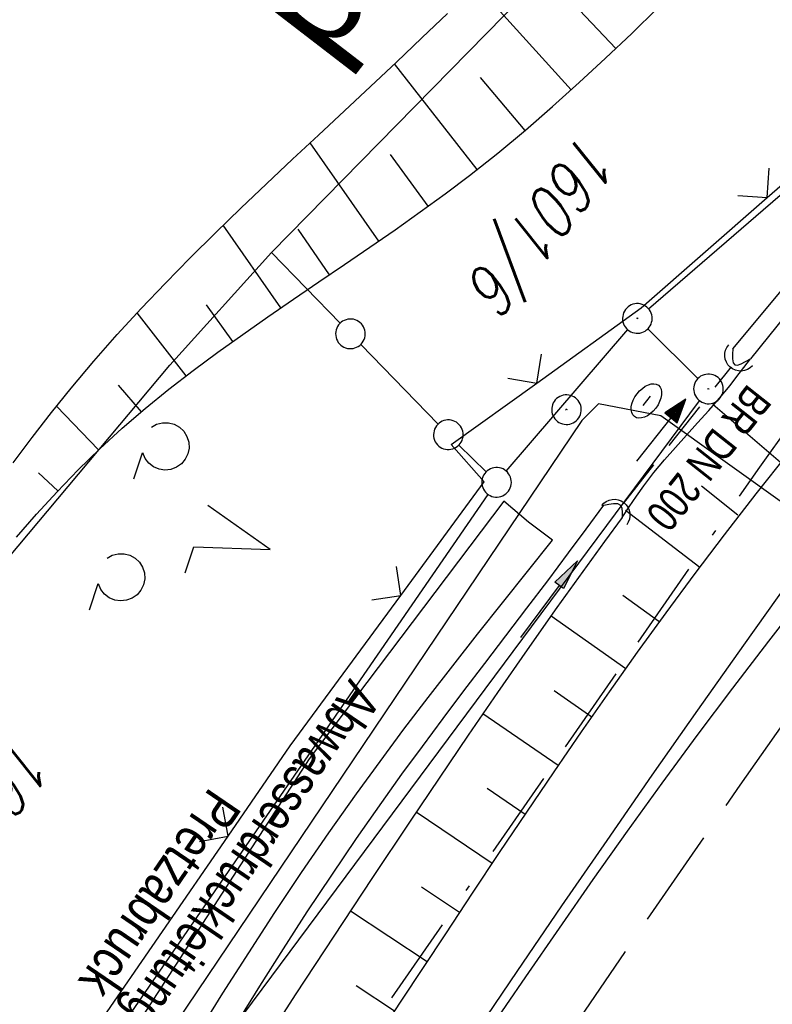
# Model space of a CAD drawing. Extents: x 510526 to 513920, y 467229 to 478797.
# Tile 181 of 256: x 511001 to 511039, y 472743 to 472793. Entities that reach past the tile are written whole.
import ezdxf
from ezdxf.enums import TextEntityAlignment as Align

# ---------------------------------------------------------------- set-up
doc = ezdxf.new("R2010")
doc.units = 0
doc.header["$LTSCALE"] = 10
doc.header["$MEASUREMENT"] = 0
for name, pattern in [('ACAD_ISO16W100', [73, 15, -6.5, 15, -6.5, 15, -7, 1, -7]), ('AUSGEZOGEN', [0]), ('LT00', [0]), ('LT05', [0.7, 0.5, -0.2]), ('STRICHLINIE2', [0.375, 0.25, -0.125])]:
    doc.linetypes.add(name, pattern=pattern)
doc.layers.get('0').update_dxf_attribs({"linetype": 'LT00'})
for name, color, linetype in [('-Halt-Pfeil', 4, 'LT00'), ('-Haltung', 182, 'STRICHLINIE2'), ('-Haltungsbeschriftung', 182, 'LT00'), ('ABWASSERLTG', 24, 'LT00'), ('ABWASSERLTG_TEXT', 26, 'Continuous'), ('BAB-KABEL', 220, 'ACAD_ISO16W100'), ('DFK_AB_L', 21, 'LT00'), ('DFK_AB_P', 7, 'LT00'), ('DFK_FLUR_NR', 250, 'LT00'), ('DFK_GZPKT', 250, 'LT00'), ('DFK_KATASTER', 250, 'LT00'), ('DFK_NUTZUNG', 250, 'LT00'), ('GRENZNAME', 250, 'Continuous'), ('PFEIL', 140, 'AUSGEZOGEN'), ('V93_AFBR_BAB', 250, 'LT00'), ('V93_BOESCH', 250, 'LT00'), ('V93_BOSCHUNG', 250, 'LT00'), ('V93_GRABEN', 250, 'LT00'), ('V93_KA_PRUF', 182, 'LT00'), ('V93_LD_MARK', 250, 'LT00'), ('V93_LG_MARK', 250, 'LT05'), ('V93_UK_DURCH', 182, 'LT00'), ('V93_W_UNT_HY', 130, 'LT00'), ('V93_ZAUN', 40, 'LT00')]:
    doc.layers.add(name, color=color, linetype=linetype)
doc.styles.add('Haltungsbeschriftung', font='ARIAL.TTF', dxfattribs={"width": 0.75})
doc.styles.get("Standard").update_dxf_attribs({"font": 'romans.shx'})
doc.styles.add('UNIR-H', font='unir_h.shx', dxfattribs={"width": 0.8})
doc.styles.add('Versorgungsltg', font='ARIAL.TTF', dxfattribs={"width": 0.8, "height": 2})

# ---------------------------------------------------------------- blocks, each defined once
blk = doc.blocks.new('SYMB7201')
at = {"color": 0, "linetype": 'ByBlock'}
for p, q in [((0, 0.385), (-0.11, 0.015)), ((-0.255, -0.385), (-0.115, -0.385)), ((0.445, -0.385), (0.585, -0.385))]:
    blk.add_line(p, q, dxfattribs=at)
for points in [[(0.25, 0.015), (0.11, 0.015), (0, 0.385)], [(-0.393816, -0.383308), (-0.416239, -0.362945), (-0.432849, -0.337617), (-0.442589, -0.308936), (-0.444836, -0.27873), (-0.439449, -0.248923), (-0.426769, -0.221415), (-0.407606, -0.197958), (-0.38318, -0.180047), (-0.355047, -0.168823), (-0.325, -0.165), (-0.294953, -0.168823), (-0.26682, -0.180047), (-0.242394, -0.197959), (-0.223231, -0.221415), (-0.210551, -0.248923), (-0.205164, -0.27873), (-0.207411, -0.308936), (-0.21715, -0.337617), (-0.233761, -0.362945), (-0.256184, -0.383308)], [(0.306185, -0.383308), (0.283761, -0.362945), (0.267151, -0.337617), (0.257411, -0.308936), (0.255164, -0.27873), (0.260552, -0.248923), (0.273231, -0.221415), (0.292394, -0.197958), (0.31682, -0.180047), (0.344953, -0.168823), (0.375, -0.165), (0.405047, -0.168823), (0.43318, -0.180047), (0.457606, -0.197959), (0.476769, -0.221415), (0.489449, -0.248923), (0.494836, -0.27873), (0.492589, -0.308936), (0.48285, -0.337617), (0.466239, -0.362945), (0.443816, -0.383308)]]:
    blk.add_lwpolyline(points, dxfattribs=at)
blk = doc.blocks.new('SYMB7010')
at = {"color": 0, "linetype": 'ByBlock'}
for points in [[(-0.031408, 0.499213), (-0.093728, 0.49134), (-0.15457, 0.475719), (-0.212975, 0.452595), (-0.268021, 0.422333), (-0.31884, 0.385411), (-0.36463, 0.342411), (-0.40467, 0.29401), (-0.438329, 0.240973), (-0.465074, 0.184136), (-0.484486, 0.124395), (-0.496256, 0.062692), (-0.5002, 0)], [(0.5002, 0), (0.496256, 0.062692), (0.484485, 0.124395), (0.465074, 0.184136), (0.438329, 0.240973), (0.40467, 0.29401), (0.36463, 0.342411), (0.31884, 0.385411), (0.268021, 0.422333), (0.212975, 0.452595), (0.15457, 0.475719), (0.093728, 0.49134), (0.031408, 0.499213), (-0.031408, 0.499213)], [(-0.5002, 0), (-0.496256, -0.062692), (-0.484486, -0.124395), (-0.465075, -0.184136), (-0.438329, -0.240973), (-0.404671, -0.29401), (-0.36463, -0.342411), (-0.31884, -0.385411), (-0.268021, -0.422333), (-0.212975, -0.452595), (-0.154571, -0.475719), (-0.093728, -0.49134), (-0.031408, -0.499213), (0.031408, -0.499213)], [(0.031408, -0.499213), (0.093728, -0.491341), (0.15457, -0.475719), (0.212975, -0.452595), (0.268021, -0.422333), (0.31884, -0.385411), (0.36463, -0.342411), (0.404671, -0.294011), (0.438329, -0.240974), (0.465075, -0.184136), (0.484486, -0.124395), (0.496256, -0.062692), (0.500201, 0)]]:
    blk.add_lwpolyline(points, dxfattribs=at)
blk = doc.blocks.new('SYMB0003')
at = {"color": 0, "linetype": 'ByBlock'}
for p, q in [((-0.015712, 0), (0.010166, 0.012015)), ((0, -0.021257), (-0.015712, 0)), ((0.010166, 0.012015), (0, -0.021257))]:
    blk.add_line(p, q, dxfattribs=at)
for points in [[(-0.031395, 0.499013), (-0.093691, 0.491144), (-0.154509, 0.475528), (-0.21289, 0.452414), (-0.267913, 0.422164), (-0.318712, 0.385257), (-0.364484, 0.342274), (-0.404509, 0.293893), (-0.438154, 0.240877), (-0.464888, 0.184062), (-0.484292, 0.124345), (-0.496058, 0.062667), (-0.5, 0)], [(0.5, 0), (0.496057, 0.062667), (0.484292, 0.124345), (0.464888, 0.184062), (0.438153, 0.240877), (0.404509, 0.293893), (0.364484, 0.342274), (0.318712, 0.385257), (0.267913, 0.422164), (0.21289, 0.452414), (0.154509, 0.475528), (0.093691, 0.491144), (0.031395, 0.499013), (-0.031395, 0.499013)], [(-0.5, 0), (-0.496058, -0.062667), (-0.484292, -0.124345), (-0.464888, -0.184062), (-0.438154, -0.240877), (-0.404509, -0.293893), (-0.364485, -0.342274), (-0.318712, -0.385257), (-0.267914, -0.422164), (-0.21289, -0.452414), (-0.154509, -0.475529), (-0.093691, -0.491144), (-0.031395, -0.499014), (0.031395, -0.499014)], [(0.031395, -0.499014), (0.093691, -0.491144), (0.154509, -0.475529), (0.21289, -0.452414), (0.267914, -0.422164), (0.318712, -0.385257), (0.364485, -0.342274), (0.404509, -0.293893), (0.438154, -0.240877), (0.464889, -0.184062), (0.484292, -0.124345), (0.496058, -0.062667), (0.5, 0)]]:
    blk.add_lwpolyline(points, dxfattribs=at)
blk = doc.blocks.new('SYMB1121')
at = {"color": 0, "linetype": 'ByBlock'}
blk.add_line((-0.15, 0), (0.15, 0), dxfattribs=at)
for points in [[(-0.5, 0, 0), (-0.49, 0.06, 0), (-0.46, 0.115, 0), (-0.415, 0.165, 0), (-0.355, 0.21, 0), (-0.28, 0.25, 0), (-0.19, 0.275, 0), (-0.1, 0.295, 0), (0, 0.3, 0)], [(0, 0.3, 0), (0.1, 0.295, 0), (0.19, 0.275, 0), (0.28, 0.25, 0), (0.355, 0.21, 0), (0.415, 0.165, 0), (0.46, 0.115, 0), (0.49, 0.06, 0), (0.5, 0, 0)], [(0, -0.3, 0), (-0.1, -0.295, 0), (-0.19, -0.275, 0), (-0.28, -0.25, 0), (-0.355, -0.21, 0), (-0.415, -0.165, 0), (-0.46, -0.115, 0), (-0.49, -0.06, 0), (-0.5, 0, 0)], [(0.5, 0, 0), (0.49, -0.06, 0), (0.46, -0.115, 0), (0.415, -0.165, 0), (0.355, -0.21, 0), (0.28, -0.25, 0), (0.19, -0.275, 0), (0.1, -0.295, 0), (0, -0.3, 0)]]:
    blk.add_polyline3d(points, dxfattribs=at)
blk = doc.blocks.new('SYMB0024')
at = {"color": 0, "linetype": 'ByBlock'}
for p, q in [((-0.5, 0.5), (0, 0)), ((0, 0), (0.5, 0.5))]:
    blk.add_line(p, q, dxfattribs=at)
blk = doc.blocks.new('Pfreil3')
at = {"layer": 'PFEIL'}
blk.add_hatch(color=256, dxfattribs=at).paths.add_polyline_path([(-1.549, 0.273), (-1.549, -0.273), (0, 0)])
for p, q in [((-1.549, 0), (-4.831, 0)), ((-1.549, -0.273), (-1.549, 0.273)), ((-1.549, 0.273), (0, 0)), ((0, 0), (-1.549, -0.273))]:
    blk.add_line(p, q, dxfattribs=at)
blk = doc.blocks.new('SYMB1107')
at = {"color": 0, "linetype": 'ByBlock'}
for points in [[(-0.2, 0), (-0.196157, 0.039018), (-0.184776, 0.076537), (-0.166294, 0.111114), (-0.141421, 0.141421), (-0.111114, 0.166294), (-0.076537, 0.184776), (-0.039018, 0.196157), (0, 0.2)], [(0, 0.2), (0.039018, 0.196157), (0.076537, 0.184776), (0.111114, 0.166294), (0.141421, 0.141421), (0.166294, 0.111114), (0.184776, 0.076537), (0.196157, 0.039018), (0.2, 0)]]:
    blk.add_lwpolyline(points, dxfattribs=at)
blk = doc.blocks.new('SYMB0070')
at = {"color": 0, "linetype": 'ByBlock'}
for p, q in [((-0.5, 0), (0.2, 0)), ((0.5, 0), (0.2, 0.1)), ((0.2, 0.1), (0.2, 0)), ((0.468, 0), (0.21, 0.086)), ((0.21, 0.086), (0.21, -0.086)), ((0.21, -0.086), (0.468, 0)), ((0.22, -0.072), (0.437, 0)), ((0.23, -0.058), (0.405, 0)), ((0.24, -0.045), (0.374, 0)), ((0.342, 0), (0.25, 0.031)), ((0.25, 0.031), (0.25, -0.031)), ((0.25, -0.031), (0.342, 0)), ((0.26, -0.017), (0.31, 0)), ((0.27, -0.003), (0.279, 0))]:
    blk.add_line(p, q, dxfattribs=at)
for points in [[(0.2, 0), (0.2, -0.1), (0.5, 0)], [(0.437, 0), (0.22, 0.072), (0.22, -0.072)], [(0.405, 0), (0.23, 0.058), (0.23, -0.058)], [(0.374, 0), (0.24, 0.045), (0.24, -0.045)], [(0.31, 0), (0.26, 0.017), (0.26, -0.017)], [(0.279, 0), (0.27, 0.003), (0.27, -0.003)]]:
    blk.add_lwpolyline(points, dxfattribs=at)

msp = doc.modelspace()

# ---------------------------------------------------------------- linework, layer by layer
at = {"layer": '-Haltung'}
msp.add_line((511031.142, 472768.118), (511036.611, 472775.032), dxfattribs=at)
at = {"layer": 'ABWASSERLTG', "flags": 128}
msp.add_lwpolyline([(511211.626, 472848.92), (511201.683, 472847.15), (511171.44, 472834.36), (511156.407, 472829.24), (511134.614, 472818.399), (511114.218, 472797.289), (511073.504, 472747.413), (511072.754, 472746.495), (511069.58, 472746.419), (511033.033, 472772.563), (511029.876, 472773.169), (511029.031, 472772.321), (510975.32, 472692.603), (510925.143, 472605.879), (510924.118, 472605.314), (510923.057, 472604.182), (510922.935, 472602.912), (510917.206, 472597.751), (510912.098, 472592.472), (510903.152, 472583.622), (510889.473, 472570.727), (510877.716, 472561.703), (510864.308, 472552.3), (510862.652, 472551.246), (510847.925, 472541.658), (510836.975, 472533.63), (510819.052, 472521.361), (510808.87, 472512.392), (510795.552, 472495.776), (510794.321, 472493.592), (510788.006, 472478.941), (510784.598, 472467.273), (510781.169, 472453.695), (510778.483, 472440.599), (510776.551, 472430.238), (510771.92, 472413.919), (510768.239, 472406.866), (510762.341, 472400.112), (510756.534, 472393.375), (510754.835, 472392.798), (510752.023, 472392.016), (510749.539, 472391.715), (510747.019, 472391.975), (510737.603, 472394.607), (510715.129, 472399.657), (510711.374, 472394.189), (510698.446, 472379.091)], dxfattribs=at)
at = {"layer": 'BAB-KABEL', "ltscale": 0.03, "flags": 128}
msp.add_lwpolyline([(513339.839, 477816.319), (513312.266, 477774.649), (513284.672, 477732.996), (513252.5, 477694.412), (513223.881, 477653.496), (513195.795, 477612.121), (513167.629, 477570.875), (513139.88, 477529.298), (513111.793, 477487.916), (513083.807, 477446.454), (513055.844, 477404.978), (513022.492, 477355.034), (513000.515, 477321.52), (512973.122, 477279.62), (512945.422, 477237.871), (512917.575, 477196.217), (512879.155, 477137.499), (512858.339, 477103.216), (512837.389, 477068.954), (512811.451, 477026.06), (512784.195, 476983.896), (512756.652, 476941.559), (512731.123, 476898.632), (512706.393, 476854.964), (512681.949, 476811.101), (512658.869, 476770.394), (512633.742, 476723.052), (512609.823, 476678.973), (512586.03, 476634.72), (512574.463, 476609.04), (512565.77, 476584.237), (512545.206, 476542.916), (512523.454, 476497.739), (512501.769, 476452.474), (512480.246, 476407.171), (512458.846, 476361.789), (512438.563, 476315.939), (512418.177, 476270.118), (512378.72, 476177.833), (512359.892, 476131.364), (512341.348, 476084.783), (512322.575, 476038.314), (512304.817, 475991.341), (512287.677, 475944.24), (512270.282, 475897.168), (512254.121, 475849.696), (512237.768, 475802.276), (512221.53, 475754.824), (512205.859, 475707.192), (512190.782, 475659.377), (512175.78, 475611.52), (512161.516, 475563.423), (512145.692, 475515.804), (512137.725, 475496.074), (512130.625, 475467.918), (512119.035, 475418.91), (512105.583, 475370.555), (512100.73, 475351.099), (512084.182, 475320.513), (512082.618, 475318.668), (512071.987, 475296.243), (512062.064, 475264.372), (512059.316, 475232.902), (512061.872, 475193.176), (512054.818, 475143.1), (512045.689, 475099.989), (512036.29, 475050.898), (512027.273, 475001.725), (512018.223, 474952.549), (512008.899, 474903.418), (512000.14, 474854.229), (511992.355, 474804.855), (511985.273, 474755.369), (511977.385, 474700.851), (511969.41, 474646.425), (511966.53, 474615.204), (511972.795, 474604.79), (511970.049, 474596.165), (511959.565, 474586.374), (511941.907, 474517.478), (511936.852, 474477.772), (511926.657, 474399.733), (511919.973, 474355.376), (511910.09, 474296.615), (511899.454, 474238.126), (511883.784, 474152.683), (511870.289, 474094.001), (511857.131, 474053.876), (511852.776, 474012.454), (511853.171, 473966.862), (511852.492, 473957.146), (511851.311, 473949.656), (511841.692, 473942.065), (511825.821, 473895.229), (511826.651, 473894.117), (511810.899, 473851.945), (511793.573, 473805.027), (511775.285, 473758.358), (511755.124, 473712.475), (511734.052, 473667.008), (511712.225, 473621.972), (511689.498, 473577.273), (511665.157, 473533.497), (511639.854, 473490.241), (511612.908, 473448.14), (511601.588, 473431.806), (511558.048, 473366.072), (511514.894, 473306.01), (511484.056, 473267.454), (511450.631, 473224.7), (511393.065, 473164.53), (511363.017, 473132.866), (511308.517, 473076.446), (511275.572, 473040.359), (511243.006, 473009.331), (511235.22, 472986.054), (511231.03, 472981.056), (511075.99, 472813.106), (511070.243, 472807.304), (511057.801, 472797.513), (511038.028, 472769.96), (511010.695, 472730.526), (510983.876, 472687.185), (510959.577, 472643.761), (510934.3, 472604.326), (510904.804, 472574.327), (510913.914, 472558.288), (510911.702, 472550.665), (510911.228, 472549.239), (510895.971, 472514.712), (510882.655, 472477.924), (510872.403, 472460.753), (510857.497, 472432.352), (510836.101, 472381.12), (510836.281, 472368.894), (510832.944, 472355.972), (510830.181, 472332.026), (510848.219, 472325.537), (510838.512, 472271.416), (510831.965, 472215.431), (510830.702, 472169.392), (510828.833, 472118.665), (510829.075, 472067.625), (510833.949, 472011.739), (510842.444, 471951.437), (510849.978, 471906.34), (510856.18, 471866.272), (510867.229, 471812.821), (510879.853, 471762.875), (510891.506, 471713.806), (510903.789, 471665.07), (510916.063, 471616.285), (510929.638, 471568.076), (510950.958, 471501.368), (510971.606, 471429.824), (510974.35, 471422.765), (510989.551, 471366.875), (511004.499, 471314.199), (511016.364, 471270.838), (511026.276, 471232.419), (511039.24, 471184.146), (511056.597, 471116.881), (511065.905, 471078.265), (511077.604, 471030.011), (511089.225, 470981.622), (511098.911, 470932.895), (511107.165, 470884.025), (511116.152, 470835.042), (511125.079, 470786.059), (511133.148, 470736.973), (511137.299, 470706.315), (511129.89, 470689.715), (511129.543, 470684.612), (511132.443, 470671.581), (511143.113, 470670.948), (511145.784, 470638.261), (511151.08, 470588.888), (511155.977, 470539.416), (511159.512, 470489.779), (511162.627, 470440.141), (511165.944, 470390.621), (511167.842, 470340.945), (511167.805, 470291.237), (511167.773, 470272.425), (511169.192, 470243.962), (511168.974, 470223.344), (511163.734, 470203.872), (511151.457, 470170.118), (511152.401, 470145.764), (511161.627, 470107.325), (511162.261, 470078.654), (511157.084, 470021.39), (511153.973, 469975.779), (511150.229, 469924.108), (511146.614, 469878.373), (511141.044, 469826.728), (511133.852, 469745.039), (511131.815, 469700.017), (511128.932, 469655.166), (511125.194, 469595.287), (511130.663, 469554.69), (511130.405, 469544.669), (511121.691, 469477.401)], dxfattribs=at)
at = {"layer": 'DFK_AB_L'}
for p, q in [((511032.417, 472777.981), (511051.153, 472794.189)), ((511032.383, 472776.962), (511034.918, 472774.448)), ((511008.148, 472737.192), (511035.003, 472773.318))]:
    msp.add_line(p, q, dxfattribs=at)
at = {"layer": 'DFK_KATASTER'}
for p, q in [((511013.32, 472780.83), (511037.92, 472805.9)), ((511013.32, 472780.83), (511008.18, 472775.12)), ((511016.798, 472777.248), (511013.32, 472780.83)), ((511025.209, 472769.759), (511031.362, 472776.921)), ((511017.843, 472776.172), (511021.758, 472772.138)), ((510995.58, 472760.11), (511008.18, 472775.12)), ((511022.814, 472771.073), (511024.187, 472769.717)), ((511004.396, 472739.678), (511024.295, 472768.572))]:
    msp.add_line(p, q, dxfattribs=at)
at = {"layer": 'V93_AFBR_BAB'}
for points in [[(511074.154, 472808.813), (511072.386, 472806.74), (511070.625, 472804.662), (511068.874, 472802.575), (511067.133, 472800.48), (511065.407, 472798.373), (511063.649, 472796.195), (511061.906, 472794.005), (511060.177, 472791.804), (511058.459, 472789.593), (511056.751, 472787.375), (511055.051, 472785.151), (511051.905, 472781), (511048.781, 472776.832), (511045.681, 472772.647), (511042.606, 472768.443), (511039.558, 472764.22), (511037.221, 472760.942), (511034.899, 472757.654), (511032.591, 472754.355), (511030.297, 472751.047), (511028.014, 472747.731), (511025.742, 472744.407), (511023.444, 472741.022)], [(511027.558, 472766.256), (511026.345, 472767.169), (511025.082, 472768.241), (511015.228, 472755.181), (511001.941, 472734.669), (510993.711, 472720.425), (510989.354, 472713.439), (510980.316, 472697.831), (510970.473, 472680.461)], [(511009.577, 472741.248), (511010.866, 472743.312), (511012.172, 472745.365), (511013.499, 472747.404), (511014.848, 472749.427), (511016.222, 472751.432), (511017.625, 472753.417), (511018.819, 472755.056), (511020.032, 472756.681), (511021.261, 472758.295), (511022.504, 472759.899), (511023.758, 472761.495), (511025.02, 472763.085), (511026.287, 472764.671), (511027.558, 472766.256)]]:
    msp.add_lwpolyline(points, dxfattribs=at)
at = {"layer": 'V93_BOESCH'}
for points in [[(511000.416, 472766.407), (511001.428, 472767.571), (511002.464, 472768.71), (511003.528, 472769.817), (511004.626, 472770.89), (511005.763, 472771.929), (511006.933, 472772.933), (511008.133, 472773.906), (511009.358, 472774.852), (511010.604, 472775.777), (511011.867, 472776.683), (511013.144, 472777.575), (511014.43, 472778.458), (511015.721, 472779.336), (511017.013, 472780.213), (511018.302, 472781.093), (511019.585, 472781.981), (511020.857, 472782.881), (511022.114, 472783.797), (511023.353, 472784.734), (511024.781, 472785.866), (511026.181, 472787.028), (511027.556, 472788.219), (511028.909, 472789.435), (511030.244, 472790.672), (511031.564, 472791.929), (511032.872, 472793.202)], [(511000.237, 472770.17), (511001.198, 472771.452), (511002.179, 472772.718), (511003.182, 472773.964), (511004.333, 472775.33), (511005.515, 472776.67), (511006.725, 472777.986), (511007.958, 472779.282), (511009.214, 472780.56), (511010.487, 472781.823), (511011.775, 472783.073), (511013.075, 472784.314), (511014.385, 472785.548), (511015.7, 472786.778), (511017.018, 472788.007), (511018.335, 472789.238), (511019.649, 472790.472), (511020.945, 472791.701), (511022.238, 472792.933)], [(511031.074, 472767.409), (511031.434, 472767.951), (511031.801, 472768.489), (511032.179, 472769.017), (511032.691, 472769.679), (511033.226, 472770.322), (511033.777, 472770.953), (511034.339, 472771.577), (511034.903, 472772.198), (511035.464, 472772.822), (511036.015, 472773.455), (511036.548, 472774.101), (511036.896, 472774.546), (511037.237, 472774.997), (511037.573, 472775.451)], [(511039.482, 472770.669), (511037.848, 472768.611), (511036.238, 472766.534), (511034.753, 472764.569), (511033.291, 472762.587), (511031.848, 472760.59), (511030.423, 472758.579), (511029.013, 472756.557), (511027.618, 472754.525), (511026.234, 472752.484), (511024.859, 472750.437), (511023.492, 472748.385), (511022.131, 472746.329), (511019.878, 472742.911), (511017.633, 472739.489)]]:
    msp.add_lwpolyline(points, dxfattribs=at)
at = {"layer": 'V93_BOSCHUNG'}
for p, q in [((511028.507, 472789.069), (511023.728, 472794.35)), ((511030.765, 472791.165), (511028.31, 472793.757)), ((511023.747, 472785.041), (511019.554, 472790.383)), ((511026.165, 472787.015), (511023.902, 472789.689)), ((511018.755, 472781.405), (511015.277, 472786.384)), ((511021.26, 472783.172), (511019.349, 472785.786)), ((511013.789, 472778.019), (511010.88, 472782.207)), ((511016.261, 472779.702), (511014.672, 472782.012)), ((511011.371, 472776.329), (511010.027, 472778.177)), ((511009.009, 472774.587), (511006.528, 472777.775)), ((511006.735, 472772.767), (511005.585, 472774.106)), ((511004.563, 472770.83), (511002.436, 472773.042)), ((511035.672, 472773.152), (511039.098, 472770.215)), ((511002.504, 472768.753), (511001.525, 472769.669)), ((511035.096, 472769.019), (511036.939, 472767.549)), ((511031.251, 472767.779), (511035.007, 472764.9)), ((511032.945, 472762.138), (511031.12, 472763.454)), ((511027.479, 472762.432), (511031.259, 472759.763)), ((511027.644, 472758.642), (511029.54, 472757.316)), ((511024.033, 472757.484), (511027.848, 472754.862)), ((511024.253, 472753.693), (511026.169, 472752.388)), ((511020.655, 472752.502), (511024.504, 472749.905)), ((511020.916, 472748.707), (511022.849, 472747.414)), ((511017.319, 472747.492), (511021.201, 472744.919)), ((511017.611, 472743.699), (511019.557, 472742.422))]:
    msp.add_line(p, q, dxfattribs=at)
at = {"layer": 'V93_GRABEN'}
for p, q in [((511036.677, 472775.953), (511050.195, 472792.131)), ((511050.666, 472791.708), (511037.573, 472775.451))]:
    msp.add_line(p, q, dxfattribs=at)
for points in [[(511036.677, 472775.953), (511036.664, 472775.683), (511036.667, 472775.44), (511036.701, 472775.248), (511036.78, 472775.134), (511036.921, 472775.116), (511037.111, 472775.182), (511037.334, 472775.302), (511037.573, 472775.451)], [(511011.544, 472741.766), (511012.727, 472743.665), (511013.924, 472745.555), (511015.138, 472747.433), (511016.372, 472749.297), (511017.628, 472751.146), (511018.908, 472752.978), (511019.93, 472754.401), (511020.966, 472755.815), (511022.012, 472757.222), (511023.067, 472758.622), (511024.127, 472760.019), (511025.189, 472761.415), (511026.251, 472762.81), (511027.31, 472764.208), (511028.362, 472765.611), (511029.261, 472766.821), (511030.157, 472768.034)], [(511030.157, 472768.034), (511030.413, 472768.088), (511030.65, 472768.121), (511030.849, 472768.11), (511030.99, 472768.033), (511031.061, 472767.875), (511031.081, 472767.657), (511031.074, 472767.409)], [(511031.074, 472767.409), (511030.189, 472766.198), (511029.306, 472764.984), (511027.776, 472762.851), (511026.264, 472760.706), (511024.766, 472758.55), (511023.281, 472756.385), (511021.807, 472754.212), (511020.341, 472752.034), (511018.401, 472749.126), (511016.474, 472746.21), (511014.561, 472743.285), (511012.664, 472740.349)]]:
    msp.add_lwpolyline(points, dxfattribs=at)
at = {"layer": 'V93_LD_MARK'}
msp.add_lwpolyline([(511024.217, 472741.242), (511026.196, 472744.147), (511027.9, 472746.616), (511029.619, 472749.074), (511031.355, 472751.521), (511033.111, 472753.953), (511034.887, 472756.37), (511036.685, 472758.77), (511038.507, 472761.151), (511040.355, 472763.512), (511041.947, 472765.502), (511043.556, 472767.478), (511045.18, 472769.443), (511046.816, 472771.397), (511048.463, 472773.343), (511050.116, 472775.283), (511051.775, 472777.219), (511053.437, 472779.153), (511055.099, 472781.087), (511056.758, 472783.023), (511059.756, 472786.542), (511062.737, 472790.074), (511065.701, 472793.62)], dxfattribs=at)
at = {"layer": 'V93_LG_MARK', "flags": 128}
msp.add_lwpolyline([(510984.222, 472669.884), (510985.191, 472671.586), (510987.557, 472675.706), (510989.938, 472679.818), (510992.067, 472683.467), (510994.207, 472687.109), (510996.361, 472690.744), (510998.528, 472694.37), (511000.71, 472697.987), (511002.908, 472701.595), (511005.39, 472705.624), (511007.892, 472709.641), (511010.412, 472713.646), (511012.949, 472717.64), (511015.502, 472721.625), (511018.153, 472725.729), (511020.82, 472729.822), (511023.505, 472733.904), (511026.21, 472737.972), (511028.935, 472742.027), (511031.623, 472745.981), (511034.331, 472749.921), (511037.059, 472753.847), (511039.806, 472757.761), (511042.571, 472761.661), (511045.535, 472765.802), (511048.518, 472769.928), (511051.52, 472774.042), (511054.538, 472778.143), (511057.574, 472782.231), (511059.133, 472784.318), (511060.695, 472786.402), (511062.259, 472788.485), (511063.824, 472790.567)], dxfattribs=at)
at = {"layer": 'V93_ZAUN'}
for p, q in [((511038.428, 472783.617), (511049.703, 472793.51)), ((511002.627, 472738.917), (511011.131, 472751.273))]:
    msp.add_line(p, q, dxfattribs=at)
for points in [[(511026.76, 472774.218), (511032.051, 472778.022), (511038.428, 472783.617)], [(511019.871, 472763.462), (511024.1, 472769.221), (511022.427, 472771.103), (511026.76, 472774.218)], [(511011.131, 472751.273), (511014.271, 472755.837), (511019.871, 472763.462)]]:
    msp.add_lwpolyline(points, dxfattribs=at)

# ---------------------------------------------------------------- block references
at = {"layer": '-Halt-Pfeil', "xscale": 4.00000000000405, "yscale": 4, "zscale": 4, "rotation": 51.65142219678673}
msp.add_blockref('SYMB0070', (511033.062, 472771.829), dxfattribs=at)
at = {"layer": 'DFK_AB_P', "xscale": 1.499999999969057, "yscale": 1.5, "zscale": 1.5, "rotation": 251.2881100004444}
for p in [(511031.85, 472777.49), (511035.45, 472773.92)]:
    msp.add_blockref('SYMB0003', p, dxfattribs=at)
at = {"layer": 'DFK_GZPKT', "xscale": 1.499999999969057, "yscale": 1.5, "zscale": 1.5, "rotation": 251.2881100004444}
for p in [(511017.32, 472776.71), (511022.28, 472771.6), (511024.72, 472769.19)]:
    msp.add_blockref('SYMB7010', p, dxfattribs=at)
at = {"layer": 'DFK_NUTZUNG', "xscale": 10, "yscale": 10, "zscale": 10, "rotation": 251.28826}
msp.add_blockref('SYMB7201', (511009.61, 472767.02), dxfattribs=at)
at = {"layer": 'PFEIL', "rotation": 53.33062035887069}
msp.add_blockref('Pfreil3', (511028.813, 472765.211), dxfattribs=at)
at = {"layer": 'V93_KA_PRUF', "xscale": 1.499999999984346, "yscale": 1.5, "zscale": 1.5, "rotation": 232.4313115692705}
msp.add_blockref('SYMB0003', (511028.261, 472772.87), dxfattribs=at)
at = {"layer": 'V93_UK_DURCH', "zscale": 4}
for p, xscale, yscale, rotation in [((511037.077, 472775.62), 4.000000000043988, 4.000000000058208, 138.3326950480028), ((511030.677, 472767.53), 4.000000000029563, 4.000000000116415, 322.3175389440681)]:
    msp.add_blockref('SYMB1107', p, dxfattribs=dict(at, xscale=xscale, yscale=yscale, rotation=rotation))
at = {"layer": 'V93_W_UNT_HY', "color": 26, "xscale": 2.000000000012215, "yscale": 2.000000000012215, "zscale": 2, "rotation": 232.4313121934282}
msp.add_blockref('SYMB1121', (511032.308, 472773.311), dxfattribs=at)
at = {"layer": 'V93_ZAUN', "yscale": 2.100000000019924, "zscale": 2.1}
for p, xscale, rotation in [((511038.428, 472783.617), 2.099999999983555, 41.26471219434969), ((511026.76, 472774.218), 2.099999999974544, 35.71297219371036), ((511019.871, 472763.462), 2.10000000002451, 53.70785219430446), ((511011.131, 472751.273), 2.09999999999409, 55.46468219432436)]:
    msp.add_blockref('SYMB0024', p, dxfattribs=dict(at, xscale=xscale, rotation=rotation))

# ---------------------------------------------------------------- texts
at = {"layer": '-Haltungsbeschriftung', "style": 'Haltungsbeschriftung', "width": 0.75}
msp.add_text('BR DN 200', height=1.6, rotation=231.6514, dxfattribs=at).set_placement((511037.465, 472774.228))
at = {"layer": 'ABWASSERLTG_TEXT', "style": 'Versorgungsltg'}
for s, width, p in [('Abwasserdruckleitung PEHD 90', 0.75, (511008.901, 472746.985)), ('Pretzabruck', 0.8, (511006.855, 472748.875))]:
    msp.add_text(s, height=2, rotation=235.6934, dxfattribs=dict(at, width=width)).set_placement(p, align=Align.CENTER)
at = {"layer": 'DFK_FLUR_NR', "oblique": 13.754, "width": 0.75}
for s, p in [('1601/6', (511029.16, 472787.08)), ('1601/5', (511000.54, 472756.52))]:
    msp.add_text(s, height=2.5, rotation=232.4313, dxfattribs=at).set_placement(p)
at = {"layer": 'GRENZNAME', "insert": (511073.394, 472862.869), "char_height": 5.6, "width": 100.21999, "attachment_point": 1, "rotation": 232.4313, "style": 'UNIR-H'}
msp.add_mtext('{\\W1;Gemarkung: Schwarzenfeld\\PGemeinde: Schwarzenfeld\\PLandkreis: Schwandorf}', dxfattribs=at)

doc.saveas('drawing.dxf')
